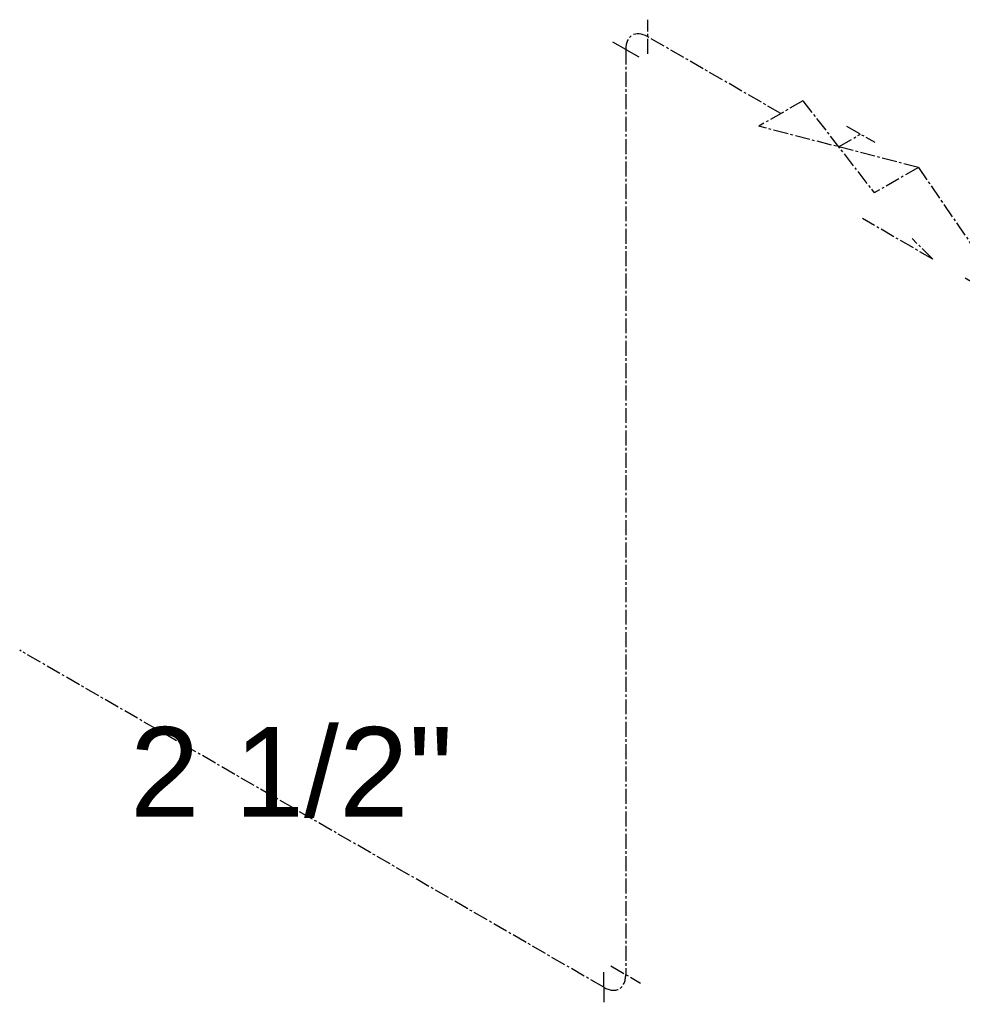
# Model space of a CAD drawing. Header units: inches. Extents: x -332 to 1204, y -60 to 270.
# Tile 12 of 91: x -332 to -285, y 18 to 68. Entities that reach past the tile are written whole.
import ezdxf

# ---------------------------------------------------------------- set-up
doc = ezdxf.new("R2010")
doc.units = ezdxf.units.IN
doc.header["$MEASUREMENT"] = 0
doc.linetypes.add('CLDWTR', pattern=[1.125, 0.75, -0.125, 0.125, -0.125])
doc.layers.add('P-PIPE', color=3, linetype='Continuous', lineweight=30)
doc.layers.add('P-PIPE-IDEN', color=2, linetype='Continuous', lineweight=9)
doc.styles.add('Arial', font='arial.ttf', dxfattribs={"height": 4.5})

# ---------------------------------------------------------------- blocks, each defined once
blk = doc.blocks.new('Double Check Valve - 2_5-10 Inch - 2 1_2_-2981495-HOT AND COLD WATER RISER DIAGRAM')
at = {"layer": 'P-PIPE', "color": 5, "linetype": 'CLDWTR'}
for p, q in [((-293.02, 63.817), (-295.23, 62.541)), ((-293.02, 63.817), (-289.432, 59.193)), ((-287.222, 60.469), (-295.23, 62.541)), ((-290.828, 62.551), (-289.414, 61.735)), ((-291.226, 61.505), (-290.121, 62.143)), ((-287.222, 60.469), (-289.432, 59.193)), ((-287.222, 60.469), (-284.287, 56.203)), ((-286.497, 55.866), (-290.033, 57.907)), ((-284.287, 56.203), (-282.043, 57.499)), ((-282.043, 57.499), (-279.108, 53.233)), ((-286.497, 55.866), (-287.533, 56.901)), ((-284.871, 54.927), (-281.336, 52.886)), ((-279.108, 53.233), (-276.898, 54.509)), ((-276.898, 54.509), (-273.31, 49.885)), ((-281.336, 52.886), (-282.371, 53.921)), ((-271.1, 51.161), (-279.108, 53.233)), ((-274.706, 53.243), (-273.292, 52.426)), ((-275.104, 52.197), (-273.999, 52.835)), ((-273.31, 49.885), (-271.1, 51.161))]:
    blk.add_line(p, q, dxfattribs=at)
blk = doc.blocks.new('Elbow - Generic - Standard-3023204-HOT AND COLD WATER RISER DIAGRAM')
at = {"layer": 'P-PIPE', "color": 5, "linetype": 'CLDWTR'}
for p, q in [((-300.799, 66.174), (-300.799, 67.889)), ((-301.904, 66.394), (-302.646, 66.822)), ((-301.904, 66.394), (-301.161, 65.965))]:
    blk.add_line(p, q, dxfattribs=at)
blk.add_ellipse((-300.799, 65.756), major_axis=(-0.781, 1.353), ratio=0.57735, start_param=5.497787, end_param=7.068583, dxfattribs=at)
blk = doc.blocks.new('Elbow - Generic - Standard-V2-HOT AND COLD WATER RISER DIAGRAM')
at = {"layer": 'P-PIPE', "color": 5, "linetype": 'CLDWTR'}
for p, q in [((-302.646, 20.384), (-301.161, 19.527)), ((-303.008, 19.318), (-303.008, 20.175)), ((-303.008, 19.318), (-303.008, 18.46))]:
    blk.add_line(p, q, dxfattribs=at)
blk.add_ellipse((-303.008, 20.593), major_axis=(-0.781, 1.353), ratio=0.57735, start_param=2.356194, end_param=3.926991, dxfattribs=at)

msp = doc.modelspace()

# ---------------------------------------------------------------- linework, layer by layer
at = {"layer": 'P-PIPE', "color": 5, "linetype": 'CLDWTR'}
for p, q in [((-294.125, 63.179), (-300.799, 67.032)), ((-301.904, 66.394), (-301.904, 19.955)), ((-303.008, 19.318), (-332.309, 36.234))]:
    msp.add_line(p, q, dxfattribs=at)

# ---------------------------------------------------------------- block references
for name in ['Elbow - Generic - Standard-3023204-HOT AND COLD WATER RISER DIAGRAM', 'Double Check Valve - 2_5-10 Inch - 2 1_2_-2981495-HOT AND COLD WATER RISER DIAGRAM', 'Elbow - Generic - Standard-V2-HOT AND COLD WATER RISER DIAGRAM']:
    msp.add_blockref(name, (0, 0), dxfattribs=at)

# ---------------------------------------------------------------- texts
at = {"layer": 'P-PIPE-IDEN', "insert": (-326.78, 32.376), "char_height": 4.5, "width": 19.695, "attachment_point": 1, "style": 'Arial'}
msp.add_mtext('2 1/2"', dxfattribs=at)

doc.saveas('drawing.dxf')
